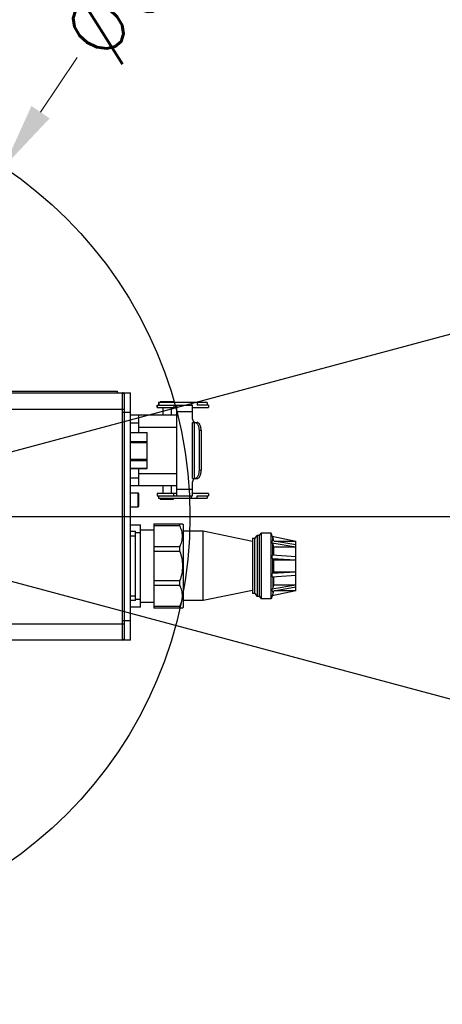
# Model space of a CAD drawing. Header units: millimetres. Extents: x 13799 to 19847, y -398 to 3879.
# Tile 47 of 50: x 18594 to 18850, y 1675 to 2271. Entities that reach past the tile are written whole.
import ezdxf

# ---------------------------------------------------------------- set-up
doc = ezdxf.new("R2010")
doc.units = ezdxf.units.MM
doc.linetypes.add('CENTER', pattern=[0.6, 0.375, -0.075, 0.075, -0.075])
doc.layers.add('dim', color=84, linetype='Continuous', lineweight=9)
doc.styles.add('TXT08', font='txt.shx', dxfattribs={"width": 0.8, "bigfont": 'chineset.shx'})
doc.dimstyles.new('YanXiu', dxfattribs={"dimtxt": 2.5, "dimasz": 2.2, "dimexe": 0.66, "dimexo": 0.66, "dimgap": 0.66, "dimtad": 0, "dimdsep": 46, "dimtxsty": 'TXT08', "dimcen": 0, "dimclrd": 3, "dimclre": 3, "dimclrt": 90, "dimazin": 2, "dimtfac": 1, "dimtofl": 0, "dimtmove": 0, "dimatfit": 3, "dimfxl": 1, "dimtfill": 1, "dimlwd": 5, "dimlwe": 5, "dimarcsym": 0})

# ---------------------------------------------------------------- blocks, each defined once
blk = doc.blocks.new('*D9')
at = {"layer": 'Defpoints', "color": 0, "transparency": 16777216}
for p in [(19509.28, 2256.36), (18442.42, 1970.5), (18442.42, 1970.5), (19290.91, 1896.27), (19509.28, 1684.63)]:
    blk.add_point(p, dxfattribs=at)
at = {"layer": 'dim', "color": 3, "lineweight": 5, "transparency": 16777216}
for start, end in [(3.59095, 12.30899), (347.69101, 356.40905)]:
    blk.add_arc((18442.42, 1970.5), 851.74, start, end, dxfattribs=at)
at = {"layer": 'dim', "color": 3, "transparency": 16777216}
for points in [[(19268.1, 2150.5), (19281.05, 2153.65), (19265.13, 2190.95)], [(19281.05, 1787.35), (19268.1, 1790.5), (19265.13, 1750.05)]]:
    blk.add_solid(points, dxfattribs=at)
at = {"layer": 'dim', "color": 90, "transparency": 16777216, "insert": (19294.16, 1970.5), "char_height": 50, "attachment_point": 5, "rotation": 90, "style": 'TXT08', "bg_fill": 3, "box_fill_scale": 1.1, "bg_fill_color": 256, "bg_fill_true_color": 13158600, "bg_fill_transparency": 0}
blk.add_mtext('30°', dxfattribs=at)
blk = doc.blocks.new('*D10')
at = {"layer": 'Defpoints', "color": 0, "transparency": 16777216}
for p in [(19352.27, 2596.66), (17532.56, 1344.33)]:
    blk.add_point(p, dxfattribs=at)
at = {"layer": 'dim', "color": 3, "lineweight": 5, "transparency": 16777216}
blk.add_line((19418.17, 2642.02), (19385.22, 2619.34), dxfattribs=at)
at = {"layer": 'dim', "color": 3, "transparency": 16777216}
blk.add_solid([(19381.44, 2624.83), (19389, 2613.85), (19352.27, 2596.66)], dxfattribs=at)
at = {"layer": 'dim', "color": 90, "transparency": 16777216, "insert": (19500.55, 2698.71), "char_height": 50, "attachment_point": 5, "rotation": 34.53589, "style": 'TXT08', "bg_fill": 3, "box_fill_scale": 1.1, "bg_fill_color": 256, "bg_fill_true_color": 13158600, "bg_fill_transparency": 0}
blk.add_mtext('∅2209', dxfattribs=at)
blk = doc.blocks.new('*D11')
at = {"layer": 'Defpoints', "color": 0, "transparency": 16777216}
for p in [(18584.53, 2182.23), (18300.31, 1758.77)]:
    blk.add_point(p, dxfattribs=at)
at = {"layer": 'dim', "color": 3, "lineweight": 5, "transparency": 16777216}
blk.add_line((18629.11, 2248.66), (18606.82, 2215.44), dxfattribs=at)
at = {"layer": 'dim', "color": 3, "transparency": 16777216}
blk.add_solid([(18601.28, 2219.16), (18612.35, 2211.73), (18584.53, 2182.23)], dxfattribs=at)
at = {"layer": 'dim', "color": 90, "transparency": 16777216, "insert": (18670.52, 2310.35), "char_height": 50, "attachment_point": 5, "rotation": 56.13127, "style": 'TXT08', "bg_fill": 3, "box_fill_scale": 1.1, "bg_fill_color": 256, "bg_fill_true_color": 13158600, "bg_fill_transparency": 0}
blk.add_mtext('∅510', dxfattribs=at)

msp = doc.modelspace()

# ---------------------------------------------------------------- linework, layer by layer
for q in [(19509.282, 2256.365), (19509.282, 1684.633)]:
    msp.add_line((18442.417, 1970.499), q)
at = {"color": 1, "linetype": 'CENTER', "ltscale": 1122.172}
msp.add_line((17227.467, 1970.499), (19657.367, 1970.499), dxfattribs=at)
msp.add_circle((18442.417, 1970.499), 255)
msp.add_arc((18442.417, 1970.499), 1104.5, 15, 345)

# ---------------------------------------------------------------- next in the draw order: dimensions: what is measured, and where the dimension line sits
at = {"layer": 'dim'}
dim = msp.add_angular_dim_2l(base=(19290.915, 1896.265), line1=((18442.417, 1970.499), (19509.282, 1684.633)), line2=((18442.417, 1970.499), (19509.282, 2256.365)), dimstyle='YanXiu', override={"dimtxt": 50, "dimasz": 40, "dimexe": 9.995, "dimexo": 9.995, "dimgap": 9.995}, dxfattribs=at)
dim.commit()
dim.dimension.update_dxf_attribs({"geometry": '*D9', "text_midpoint": (19294.156, 1970.499)})

# ---------------------------------------------------------------- next in the draw order: dimensions: what is measured, and where the dimension line sits
dim = msp.add_diameter_dim_2p(p1=(17532.562, 1344.333), p2=(19352.272, 2596.665), dimstyle='YanXiu', override={"dimtxt": 50, "dimasz": 40, "dimexe": 9.995, "dimexo": 9.995, "dimgap": 9.995}, dxfattribs=at)
dim.commit()
dim.dimension.update_dxf_attribs({"geometry": '*D10', "text_midpoint": (19500.555, 2698.713)})

# ---------------------------------------------------------------- next in the draw order: linework, layer by layer
at = {"color": 7, "linetype": 'Continuous'}
msp.add_line((18761.641, 1925.499), (18761.641, 1955.499), dxfattribs=at)

# ---------------------------------------------------------------- next in the draw order: dimensions: what is measured, and where the dimension line sits
at = {"layer": 'dim'}
dim = msp.add_diameter_dim_2p(p1=(18300.308, 1758.768), p2=(18584.527, 2182.23), dimstyle='YanXiu', override={"dimtxt": 50, "dimasz": 40, "dimexe": 9.995, "dimexo": 9.995, "dimgap": 9.995}, dxfattribs=at)
dim.commit()
dim.dimension.update_dxf_attribs({"geometry": '*D11', "text_midpoint": (18670.517, 2310.348)})

# ---------------------------------------------------------------- next in the draw order: linework, layer by layer
at = {"color": 7, "linetype": 'Continuous'}
for p, q in [((18543.417, 2046.499), (18653.417, 2046.499)), ((18653.417, 2045.499), (18653.417, 2046.499)), ((18541.439, 2045.499), (18661.417, 2045.499)), ((18657.417, 2045.499), (18657.417, 1895.499)), ((18661.417, 1895.499), (18661.417, 2045.499)), ((18543.864, 2035.499), (18657.417, 2035.499)), ((18656.554, 1905.499), (18656.554, 2035.499)), ((18677.417, 2037.999), (18698.945, 2037.999)), ((18677.417, 2037.999), (18677.417, 2036.499)), ((18677.417, 2036.499), (18689.417, 2036.499)), ((18677.594, 2036.499), (18677.594, 2037.999)), ((18707.808, 2039.499), (18678.417, 2039.499)), ((18678.417, 2039.499), (18678.417, 2037.999)), ((18678.588, 2039.499), (18678.588, 2037.999)), ((18687.417, 2039.999), (18679.417, 2039.999)), ((18679.417, 2039.499), (18679.417, 2039.999)), ((18680.917, 2036.499), (18680.917, 2031.999)), ((18685.917, 2036.499), (18685.917, 2031.999)), ((18687.417, 2039.499), (18687.417, 2039.999)), ((18687.641, 2037.999), (18687.641, 2036.499)), ((18689.417, 1982.999), (18689.417, 2037.999)), ((18698.403, 2039.499), (18698.403, 2037.999)), ((18698.945, 2029.499), (18698.945, 2037.999)), ((18698.953, 2036.499), (18708.625, 2036.499)), ((18701.742, 2039.499), (18701.742, 2037.999)), ((18708.625, 2037.999), (18701.742, 2037.999)), ((18707.808, 2039.499), (18707.808, 2037.999)), ((18708.625, 2037.999), (18708.625, 2036.499)), ((18661.417, 2033.499), (18656.417, 2033.499)), ((18661.417, 2031.999), (18689.417, 2031.999)), ((18666.417, 2021.337), (18666.417, 2031.999)), ((18698.945, 2033.999), (18689.417, 2033.999)), ((18666.417, 2026.999), (18661.417, 2026.999)), ((18689.417, 2024.499), (18666.417, 2024.499)), ((18698.945, 2027.499), (18701.698, 2027.499)), ((18698.945, 1993.499), (18698.945, 2027.499)), ((18699.896, 2027.499), (18699.896, 1993.499)), ((18704.198, 2022.499), (18702.899, 2022.499)), ((18702.899, 2022.499), (18702.899, 1998.499)), ((18704.198, 2022.499), (18704.198, 1998.499)), ((18661.417, 2021.337), (18671.417, 2021.337)), ((18671.417, 2021.183), (18661.417, 2021.183)), ((18671.417, 1999.661), (18671.417, 2021.337)), ((18661.417, 2015.948), (18671.417, 2015.948)), ((18671.417, 2015.06), (18661.417, 2015.06)), ((18661.417, 2005.136), (18671.417, 2005.136)), ((18671.417, 2004.291), (18661.417, 2004.291)), ((18661.417, 1999.774), (18671.417, 1999.774)), ((18661.417, 1999.661), (18671.417, 1999.661)), ((18666.417, 1988.999), (18666.417, 1999.661)), ((18702.899, 1998.499), (18704.198, 1998.499)), ((18661.417, 1993.999), (18666.417, 1993.999)), ((18666.417, 1996.499), (18689.417, 1996.499)), ((18698.945, 1993.499), (18701.698, 1993.499)), ((18689.417, 1988.999), (18661.417, 1988.999)), ((18680.917, 1988.999), (18680.917, 1984.499)), ((18685.917, 1988.999), (18685.917, 1984.499)), ((18689.417, 1986.999), (18698.945, 1986.999)), ((18698.945, 1982.999), (18698.945, 1991.499)), ((18661.417, 1984.749), (18665.917, 1984.749)), ((18666.417, 1984.249), (18665.917, 1984.749)), ((18665.917, 1976.249), (18665.917, 1984.749)), ((18666.417, 1976.749), (18666.417, 1984.249)), ((18689.417, 1984.499), (18677.417, 1984.499)), ((18677.417, 1984.499), (18677.417, 1982.999)), ((18677.417, 1982.999), (18698.945, 1982.999)), ((18677.594, 1984.499), (18677.594, 1982.999)), ((18678.417, 1982.999), (18678.417, 1981.499)), ((18678.417, 1981.499), (18707.808, 1981.499)), ((18678.588, 1981.499), (18678.588, 1982.999)), ((18679.417, 1980.999), (18679.417, 1981.499)), ((18679.417, 1980.999), (18687.417, 1980.999)), ((18687.417, 1980.999), (18687.417, 1981.499)), ((18687.641, 1982.999), (18687.641, 1984.499)), ((18698.403, 1981.499), (18698.403, 1982.999)), ((18708.625, 1984.499), (18698.953, 1984.499)), ((18701.742, 1982.999), (18708.625, 1982.999)), ((18701.742, 1981.499), (18701.742, 1982.999)), ((18707.808, 1982.999), (18707.808, 1981.499)), ((18708.625, 1984.499), (18708.625, 1982.999)), ((18661.417, 1976.249), (18665.917, 1976.249)), ((18666.417, 1976.749), (18665.917, 1976.249)), ((18661.417, 1965.499), (18667.417, 1965.499)), ((18667.417, 1915.499), (18667.417, 1965.499)), ((18675.417, 1965.999), (18692.813, 1965.999)), ((18675.417, 1965.999), (18675.417, 1914.999)), ((18691.295, 1964.805), (18675.417, 1964.805)), ((18691.295, 1964.805), (18691.295, 1965.999)), ((18693.417, 1965.402), (18692.813, 1965.999)), ((18693.417, 1915.596), (18693.417, 1965.402)), ((18661.417, 1961.499), (18664.417, 1961.499)), ((18664.417, 1958.499), (18661.417, 1958.499)), ((18664.417, 1919.499), (18664.417, 1961.499)), ((18667.417, 1960.499), (18664.417, 1960.499)), ((18667.417, 1962.499), (18675.417, 1962.499)), ((18705.417, 1961.499), (18693.417, 1961.499)), ((18735.417, 1955.276), (18705.417, 1961.499)), ((18705.417, 1919.499), (18705.417, 1961.499)), ((18736.754, 1957.078), (18735.417, 1957.078)), ((18735.417, 1957.078), (18735.417, 1923.92)), ((18736.754, 1957.078), (18738.14, 1958.901)), ((18736.754, 1923.92), (18736.754, 1957.078)), ((18739.477, 1958.901), (18738.14, 1958.901)), ((18738.14, 1958.901), (18738.14, 1922.097)), ((18739.477, 1958.901), (18740.551, 1960.315)), ((18739.477, 1922.097), (18739.477, 1958.901)), ((18746.601, 1960.315), (18740.551, 1960.315)), ((18740.551, 1960.315), (18740.551, 1920.684)), ((18746.601, 1920.684), (18746.601, 1960.315)), ((18747.28, 1958.552), (18746.601, 1960.315)), ((18747.28, 1958.552), (18761.641, 1955.499)), ((18747.285, 1958.509), (18747.28, 1958.552)), ((18747.285, 1958.509), (18747.685, 1957.469)), ((18747.685, 1955.622), (18747.685, 1957.469)), ((18747.685, 1957.469), (18748.105, 1955.55)), ((18675.417, 1952.255), (18691.295, 1952.255)), ((18691.295, 1949.373), (18691.295, 1952.255)), ((18761.641, 1953.222), (18747.28, 1955.692)), ((18747.28, 1954.516), (18747.28, 1955.692)), ((18747.28, 1954.516), (18761.641, 1952.047)), ((18747.285, 1954.482), (18747.28, 1954.516)), ((18747.285, 1954.482), (18747.33, 1954.388)), ((18747.33, 1954.388), (18747.685, 1953.64)), ((18747.685, 1947.002), (18747.685, 1953.64)), ((18747.685, 1953.64), (18748.123, 1952.02)), ((18748.123, 1952.02), (18761.641, 1952.02)), ((18748.123, 1952.02), (18748.123, 1946.973)), ((18748.594, 1955.466), (18761.641, 1955.466)), ((18691.295, 1949.373), (18675.417, 1949.373)), ((18761.641, 1946.085), (18747.28, 1947.029)), ((18747.28, 1945.127), (18747.28, 1947.029)), ((18747.28, 1945.127), (18761.641, 1944.183)), ((18747.285, 1945.114), (18747.28, 1945.127)), ((18747.285, 1945.114), (18747.374, 1945.042)), ((18747.374, 1945.042), (18747.685, 1944.792)), ((18747.685, 1936.206), (18747.685, 1944.792)), ((18747.685, 1944.792), (18748.123, 1944.173)), ((18748.123, 1944.173), (18761.641, 1944.173)), ((18748.123, 1944.173), (18748.123, 1936.825)), ((18761.641, 1936.815), (18747.28, 1935.872)), ((18747.285, 1935.885), (18747.28, 1935.872)), ((18747.28, 1933.969), (18747.28, 1935.872)), ((18747.28, 1933.969), (18761.641, 1934.913)), ((18747.685, 1936.206), (18747.285, 1935.885)), ((18748.123, 1936.825), (18747.685, 1936.206)), ((18747.685, 1933.996), (18747.685, 1927.358)), ((18761.641, 1936.825), (18748.123, 1936.825)), ((18748.123, 1934.025), (18748.123, 1928.979)), ((18675.417, 1931.625), (18691.295, 1931.625)), ((18691.295, 1928.743), (18675.417, 1928.743)), ((18691.295, 1928.743), (18691.295, 1931.625)), ((18761.641, 1928.952), (18747.28, 1926.482)), ((18747.28, 1925.306), (18761.641, 1927.776)), ((18747.685, 1927.358), (18747.285, 1926.516)), ((18748.123, 1928.979), (18747.685, 1927.358)), ((18761.641, 1928.979), (18748.123, 1928.979)), ((18661.417, 1922.499), (18664.417, 1922.499)), ((18735.417, 1925.723), (18705.417, 1919.499)), ((18736.754, 1923.92), (18735.417, 1923.92)), ((18736.754, 1923.92), (18738.14, 1922.097)), ((18739.477, 1922.097), (18738.14, 1922.097)), ((18739.477, 1922.097), (18740.551, 1920.684)), ((18747.28, 1922.446), (18746.601, 1920.684)), ((18747.285, 1926.516), (18747.28, 1926.482)), ((18747.28, 1925.306), (18747.28, 1926.482)), ((18761.641, 1925.499), (18747.28, 1922.446)), ((18747.285, 1922.489), (18747.28, 1922.446)), ((18747.685, 1923.529), (18747.285, 1922.489)), ((18748.105, 1925.448), (18747.685, 1923.529)), ((18747.685, 1925.376), (18747.685, 1923.529)), ((18761.641, 1925.532), (18748.594, 1925.532)), ((18664.417, 1919.499), (18661.417, 1919.499)), ((18667.417, 1915.499), (18661.417, 1915.499)), ((18664.417, 1920.499), (18667.417, 1920.499)), ((18667.417, 1918.499), (18675.417, 1918.499)), ((18675.417, 1916.193), (18691.295, 1916.193)), ((18692.813, 1914.999), (18675.417, 1914.999)), ((18691.295, 1914.999), (18691.295, 1916.193)), ((18693.417, 1915.596), (18692.813, 1914.999)), ((18705.417, 1919.499), (18693.417, 1919.499)), ((18746.601, 1920.684), (18740.551, 1920.684)), ((18543.864, 1905.499), (18657.417, 1905.499)), ((18656.417, 1907.499), (18661.417, 1907.499)), ((18661.417, 1895.499), (18541.439, 1895.499))]:
    msp.add_line(p, q, dxfattribs=at)
for centre, radius, start, end in [((18656.417, 2044.499), 1, 20, 90), ((18700.945, 2029.499), 2, 180, 259.916034), ((18700.945, 1991.499), 2, 100.083157, 180), ((18656.417, 1896.499), 1, 270, 340.001443)]:
    msp.add_arc(centre, radius, start, end, dxfattribs=at)
for points, knots in [([(18656.554, 2035.499), (18656.554, 2036.152), (18656.553, 2037.432), (18656.545, 2039.289), (18656.533, 2040.998), (18656.519, 2042.299), (18656.505, 2043.217), (18656.494, 2043.798), (18656.483, 2044.298), (18656.471, 2044.714), (18656.459, 2045.041), (18656.448, 2045.258), (18656.438, 2045.383), (18656.432, 2045.446), (18656.426, 2045.476), (18656.422, 2045.499), (18656.417, 2045.499)], [0, 0, 0, 0, 0.1957519, 0.3838682, 0.5568953, 0.7082685, 0.7739825, 0.8321975, 0.8823831, 0.9240865, 0.9569318, 0.9806297, 0.9889779, 0.9949764, 0.9986257, 1, 1, 1, 1]), ([(18700.399, 2027.499), (18700.565, 2027.499), (18700.916, 2027.426), (18701.395, 2027.12), (18701.825, 2026.644), (18702.198, 2026.016), (18702.503, 2025.258), (18702.811, 2024.084), (18702.899, 2023.14), (18702.899, 2022.499)], [0, 0, 0, 0, 0.0822535, 0.1730382, 0.2777315, 0.3982193, 0.5337454, 0.6817959, 1, 1, 1, 1]), ([(18704.198, 2022.499), (18704.198, 2023.14), (18704.11, 2024.084), (18703.802, 2025.258), (18703.497, 2026.016), (18703.124, 2026.644), (18702.694, 2027.12), (18702.215, 2027.426), (18701.864, 2027.499), (18701.698, 2027.499)], [0, 0, 0, 0, 0.3182041, 0.4662546, 0.6017807, 0.7222685, 0.8269618, 0.9177465, 1, 1, 1, 1]), ([(18702.899, 1998.499), (18702.899, 1997.858), (18702.811, 1996.914), (18702.503, 1995.74), (18702.198, 1994.982), (18701.825, 1994.354), (18701.395, 1993.878), (18700.916, 1993.572), (18700.565, 1993.499), (18700.399, 1993.499)], [0, 0, 0, 0, 0.3182041, 0.4662546, 0.6017807, 0.7222685, 0.8269618, 0.9177465, 1, 1, 1, 1]), ([(18701.698, 1993.499), (18701.864, 1993.499), (18702.215, 1993.572), (18702.694, 1993.878), (18703.124, 1994.354), (18703.497, 1994.982), (18703.802, 1995.74), (18704.11, 1996.914), (18704.198, 1997.858), (18704.198, 1998.499)], [0, 0, 0, 0, 0.0822535, 0.1730382, 0.2777315, 0.3982193, 0.5337454, 0.6817959, 1, 1, 1, 1]), ([(18691.295, 1952.255), (18691.762, 1953.248), (18692.339, 1954.792), (18692.744, 1956.925), (18692.847, 1958.53), (18692.744, 1960.135), (18692.339, 1962.269), (18691.762, 1963.813), (18691.295, 1964.805)], [0, 0, 0, 0, 0.2530447, 0.3769877, 0.5, 0.6230123, 0.7469553, 1, 1, 1, 1]), ([(18691.295, 1949.373), (18691.77, 1947.944), (18692.537, 1945.021), (18692.813, 1942.004), (18692.813, 1940.499)], [0, 0, 0, 0, 0.5000801, 1, 1, 1, 1]), ([(18692.813, 1940.499), (18692.813, 1938.994), (18692.537, 1935.977), (18691.77, 1933.054), (18691.295, 1931.625)], [0, 0, 0, 0, 0.4999227, 1, 1, 1, 1]), ([(18691.295, 1916.193), (18691.762, 1917.185), (18692.339, 1918.729), (18692.744, 1920.863), (18692.847, 1922.468), (18692.744, 1924.073), (18692.339, 1926.206), (18691.762, 1927.75), (18691.295, 1928.743)], [0, 0, 0, 0, 0.2530447, 0.3769877, 0.5, 0.6230123, 0.7469553, 1, 1, 1, 1]), ([(18656.417, 1895.499), (18656.422, 1895.499), (18656.426, 1895.522), (18656.432, 1895.552), (18656.438, 1895.616), (18656.448, 1895.74), (18656.459, 1895.958), (18656.471, 1896.286), (18656.483, 1896.702), (18656.494, 1897.203), (18656.505, 1897.785), (18656.519, 1898.703), (18656.533, 1900.003), (18656.545, 1901.712), (18656.553, 1903.567), (18656.554, 1904.847), (18656.554, 1905.499)], [0, 0, 0, 0, 0.0013768, 0.0050325, 0.0110415, 0.0194042, 0.043147, 0.0760584, 0.1178296, 0.1680892, 0.2263576, 0.2921014, 0.443456, 0.6164165, 0.8043448, 1, 1, 1, 1])]:
    msp.add_open_spline(points, degree=3, knots=knots, dxfattribs=at)

doc.saveas('drawing.dxf')
